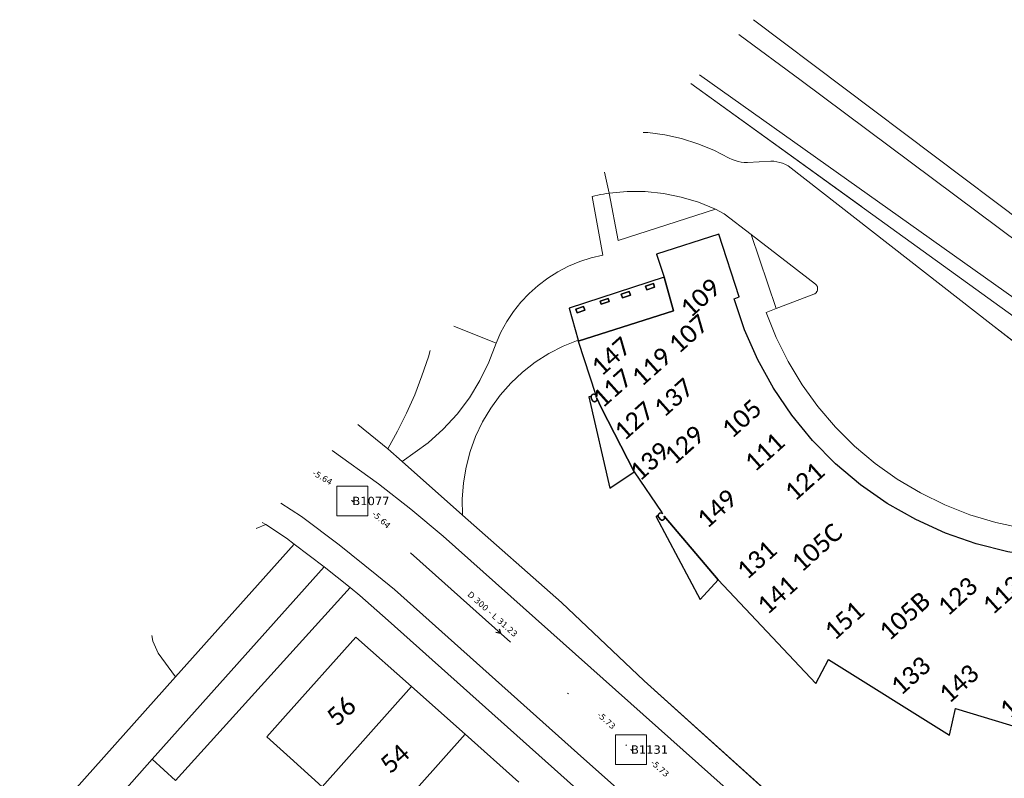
# Model space of a CAD drawing. Header units: metres. Extents: x 113074 to 114313, y 482627 to 483855.
# Tile 24 of 78: x 113176 to 113258, y 483590 to 483654. Entities that reach past the tile are written whole.
import ezdxf
from ezdxf.enums import TextEntityAlignment as Align

# ---------------------------------------------------------------- set-up
doc = ezdxf.new("R2010")
doc.units = ezdxf.units.M
doc.header["$MEASUREMENT"] = 0
doc.linetypes.add('DGN Style 2', pattern=[50.429501, 30.257701, -20.1718])
doc.linetypes.add('DGN Style 6', pattern=[30.473618, 0.016022, -6.408752, 11.215317, -6.408752, 0.016022, -6.408752])
for name, color, linetype, lineweight in [('BGT-Lijnen - BTD BEGROEID TERREINDEEL (v)', 94, 'Continuous', 13), ('BGT-Lijnen - BTD Groenvoorziening  gras- en kruidachtigen (v)', 94, 'Continuous', 13), ('BGT-Lijnen - BTD Groenvoorziening  heesters (v)', 94, 'Continuous', 13), ('BGT-Lijnen - Huisnummer overig (t)', 252, 'Continuous', 13), ('BGT-Lijnen - OTD Onverhard (v)', 7, 'Continuous', 13), ('BGT-Lijnen - OTD Open verharding (v)', 7, 'Continuous', 13), ('BGT-Lijnen - OWT Oever_ slootkant (v)', 4, 'Continuous', 13), ('BGT-Lijnen - Panddeel - over- of onderbouw (v)', 1, 'Continuous', 13), ('BGT-Lijnen - PND grondvlak pand (v_mv)', 1, 'Continuous', 13), ('BGT-Lijnen - WGD Inrit (v)', 7, 'Continuous', 13), ('BGT-Lijnen - WGD Rijbaan - Lokale weg (v)', 7, 'Continuous', 13), ('BGT-Lijnen - WGD Voetpad (v)', 7, 'Continuous', 13), ('BGT-Lijnen - WTD Waterloop  sloot (v)', 4, 'Continuous', 13), ('Riolering - BOBs', 7, 'Continuous', 13), ('Riolering - Gemengd riool', 7, 'Continuous', 13), ('Riolering - KNOOP_NUMMER', 7, 'Continuous', 13), ('Riolering - KNOOP_RIOOLPUT', 7, 'Continuous', 13), ('Riolering - Leidingtekst', 7, 'Continuous', 13), ('Riolering - Level 63', 7, 'Continuous', 13), ('Riolering - Stroomrichting', 7, 'Continuous', 13)]:
    doc.layers.add(name, color=color, linetype=linetype, lineweight=lineweight)
doc.styles.add('Style-Calibri', font='calibri.ttf')
doc.styles.add('Style-Verdana', font='verdana.ttf')

# ---------------------------------------------------------------- blocks, each defined once
blk = doc.blocks.new('rioput')
at = {"layer": 'Riolering - Level 63', "linetype": 'Continuous', "lineweight": 13}
blk.add_3dface([(-1.293, 1.244), (1.292, 1.244), (1.292, -1.244), (-1.293, -1.244)], dxfattribs=at)

msp = doc.modelspace()

# ---------------------------------------------------------------- linework, layer by layer
at = {"layer": 'BGT-Lijnen - BTD BEGROEID TERREINDEEL (v)', "linetype": 'DGN Style 2', "lineweight": 13, "flags": 128}
for points in [[(113286.632, 483608.069), (113259.338, 483628.455), (113231.808, 483648.317)], [(113227.824, 483644.238), (113228.201, 483644.22)], [(113228.201, 483644.22), (113229.626, 483644.029), (113231.029, 483643.718)], [(113231.029, 483643.718), (113232.401, 483643.288), (113233.731, 483642.743)], [(113233.731, 483642.743), (113235.01, 483642.087), (113235.249, 483641.972)], [(113235.249, 483641.972), (113235.497, 483641.878), (113235.752, 483641.806)], [(113235.752, 483641.806), (113236.012, 483641.756), (113236.276, 483641.728)], [(113236.276, 483641.728), (113236.541, 483641.723), (113238.48, 483641.829)], [(113238.48, 483641.829), (113238.735, 483641.819), (113238.987, 483641.786)], [(113238.987, 483641.786), (113239.236, 483641.731), (113239.479, 483641.654)], [(113239.479, 483641.654), (113239.713, 483641.555), (113239.938, 483641.435)], [(113239.938, 483641.435), (113256.924, 483628.203), (113292.171, 483600.784)], [(113227.997, 483639.284), (113226.477, 483639.29), (113224.963, 483639.147)], [(113224.963, 483639.147), (113225.736, 483635.187), (113233.86, 483637.805)], [(113231.001, 483638.831), (113229.51, 483639.131), (113227.997, 483639.284)], [(113233.86, 483637.805), (113232.455, 483638.388), (113231.001, 483638.831)], [(113242.223, 483631.55), (113236.844, 483635.7), (113238.935, 483629.497)], [(113242.206, 483630.762), (113242.24, 483630.789), (113242.271, 483630.819)], [(113242.256, 483631.521), (113242.223, 483631.55)], [(113242.313, 483631.456), (113242.285, 483631.49), (113242.256, 483631.521)], [(113242.271, 483630.819), (113242.3, 483630.852), (113242.325, 483630.887)], [(113242.357, 483631.382), (113242.337, 483631.42), (113242.313, 483631.456)], [(113242.325, 483630.887), (113242.348, 483630.924), (113242.367, 483630.963)], [(113242.389, 483631.302), (113242.375, 483631.343), (113242.357, 483631.382)], [(113242.367, 483630.963), (113242.383, 483631.003), (113242.395, 483631.045)], [(113242.406, 483631.217), (113242.399, 483631.259), (113242.389, 483631.302)], [(113242.395, 483631.045), (113242.403, 483631.087), (113242.408, 483631.13)], [(113242.408, 483631.13), (113242.409, 483631.173), (113242.406, 483631.217)], [(113238.935, 483629.497), (113242.093, 483630.699), (113242.133, 483630.717)], [(113242.133, 483630.717), (113242.171, 483630.738), (113242.206, 483630.762)], [(113215.519, 483626.602), (113211.996, 483628.03)], [(113222.385, 483626.783), (113222.372, 483626.853), (113221.124, 483626.351)], [(113223.87, 483622.222), (113223.837, 483622.324), (113222.385, 483626.783)], [(113209.999, 483625.985), (113209.854, 483625.468), (113209.322, 483623.866)], [(113214.173, 483623.471), (113214.921, 483625.004), (113215.519, 483626.602)], [(113221.124, 483626.351), (113219.929, 483625.735), (113218.796, 483625.01)], [(113218.796, 483625.01), (113217.735, 483624.184), (113216.755, 483623.262)], [(113209.322, 483623.866), (113208.716, 483622.29), (113208.037, 483620.744)], [(113212.256, 483620.654), (113213.282, 483622.017), (113214.173, 483623.471)], [(113216.755, 483623.262), (113215.866, 483622.253), (113215.074, 483621.166)], [(113225.04, 483614.462), (113223.285, 483622.098), (113223.469, 483622.173)], [(113223.469, 483622.173), (113223.476, 483622.191), (113223.484, 483622.208)], [(113223.484, 483622.208), (113223.494, 483622.225), (113223.505, 483622.24)], [(113223.505, 483622.24), (113223.518, 483622.255), (113223.531, 483622.268)], [(113223.531, 483622.268), (113223.546, 483622.281), (113223.562, 483622.291)], [(113223.562, 483622.291), (113223.579, 483622.301), (113223.596, 483622.309)], [(113223.596, 483622.309), (113223.614, 483622.315), (113223.633, 483622.32)], [(113223.633, 483622.32), (113223.652, 483622.324), (113223.671, 483622.325)], [(113223.671, 483622.325), (113223.69, 483622.325), (113223.709, 483622.324)], [(113223.709, 483622.324), (113223.728, 483622.32), (113223.746, 483622.316)], [(113223.746, 483622.316), (113223.765, 483622.309), (113223.782, 483622.301)], [(113223.782, 483622.301), (113223.8, 483622.292), (113223.816, 483622.281)], [(113223.816, 483622.281), (113223.832, 483622.268), (113223.846, 483622.254)], [(113223.846, 483622.254), (113223.859, 483622.239), (113223.87, 483622.222)], [(113215.074, 483621.166), (113214.387, 483620.01), (113213.81, 483618.795)], [(113208.037, 483620.744), (113207.287, 483619.231), (113206.467, 483617.755)], [(113209.836, 483618.254), (113211.103, 483619.396), (113212.256, 483620.654)], [(113213.81, 483618.795), (113213.348, 483617.532), (113213.006, 483616.231)], [(113206.467, 483617.755), (113207.669, 483616.691), (113209.836, 483618.254)], [(113213.006, 483616.231), (113212.787, 483614.904), (113212.691, 483613.563)], [(113229.376, 483612.426), (113227.076, 483615.825), (113225.04, 483614.462)], [(113212.691, 483613.563), (113212.721, 483612.218), (113220.988, 483604.9)], [(113228.899, 483612.082), (113229.067, 483612.203), (113229.071, 483612.222)], [(113234.101, 483606.802), (113232.59, 483605.145), (113228.899, 483612.082)], [(113229.071, 483612.222), (113229.077, 483612.24), (113229.084, 483612.258)], [(113229.084, 483612.258), (113229.093, 483612.276), (113229.103, 483612.292)], [(113229.103, 483612.292), (113229.115, 483612.307), (113229.128, 483612.322)], [(113229.128, 483612.322), (113229.142, 483612.335), (113229.157, 483612.347)], [(113229.157, 483612.347), (113229.173, 483612.358), (113229.19, 483612.367)], [(113229.19, 483612.367), (113229.208, 483612.375), (113229.226, 483612.381)], [(113229.226, 483612.381), (113229.245, 483612.385), (113229.264, 483612.388)], [(113229.264, 483612.388), (113229.283, 483612.389), (113229.303, 483612.389)], [(113229.303, 483612.389), (113229.322, 483612.387), (113229.339, 483612.384)], [(113229.339, 483612.384), (113229.356, 483612.379), (113229.372, 483612.373)], [(113229.372, 483612.373), (113229.388, 483612.366), (113229.403, 483612.358)], [(113229.431, 483612.338), (113229.444, 483612.326), (113229.376, 483612.426)], [(113229.403, 483612.358), (113229.418, 483612.348), (113229.431, 483612.338)], [(113243.326, 483600.123), (113242.265, 483598.124), (113234.101, 483606.802)], [(113220.988, 483604.9), (113227.891, 483598.351), (113268.532, 483561.747)], [(113253.948, 483596.048), (113253.443, 483593.813), (113243.326, 483600.123)], [(113267.994, 483599.942), (113268.397, 483591.659), (113253.948, 483596.048)]]:
    msp.add_lwpolyline(points, dxfattribs=at)
at = {"layer": 'BGT-Lijnen - BTD Groenvoorziening  gras- en kruidachtigen (v)', "linetype": 'DGN Style 2', "lineweight": 13, "flags": 128}
for points in [[(113186.824, 483601.662), (113186.728, 483602.157)], [(113188.72, 483598.69), (113187.267, 483600.668), (113186.824, 483601.662)], [(113180.178, 483589.131), (113188.72, 483598.69)]]:
    msp.add_lwpolyline(points, dxfattribs=at)
at = {"layer": 'BGT-Lijnen - BTD Groenvoorziening  heesters (v)', "linetype": 'DGN Style 2', "lineweight": 13, "flags": 128}
for points in [[(113196.251, 483611.421), (113195.456, 483611.094)], [(113195.456, 483611.094), (113196.251, 483611.421)], [(113196.251, 483611.421), (113195.946, 483611.596)], [(113198.643, 483609.796), (113197.982, 483610.299), (113196.251, 483611.421)], [(113188.72, 483598.69), (113198.643, 483609.796)], [(113186.728, 483602.157), (113186.824, 483601.662)], [(113186.824, 483601.662), (113187.267, 483600.668), (113188.72, 483598.69)]]:
    msp.add_lwpolyline(points, dxfattribs=at)
at = {"layer": 'BGT-Lijnen - OTD Onverhard (v)', "linetype": 'Continuous', "lineweight": 13, "flags": 128}
msp.add_lwpolyline([(113237.033, 483653.667), (113259.7, 483636.575), (113291.855, 483612.692)], dxfattribs=at)
at = {"layer": 'BGT-Lijnen - OTD Open verharding (v)', "linetype": 'Continuous', "lineweight": 13, "flags": 128}
for points in [[(113228.201, 483644.22), (113227.824, 483644.238)], [(113231.029, 483643.718), (113229.626, 483644.029), (113228.201, 483644.22)], [(113233.731, 483642.743), (113232.401, 483643.288), (113231.029, 483643.718)], [(113235.249, 483641.972), (113235.01, 483642.087), (113233.731, 483642.743)], [(113235.752, 483641.806), (113235.497, 483641.878), (113235.249, 483641.972)], [(113236.276, 483641.728), (113236.012, 483641.756), (113235.752, 483641.806)], [(113238.48, 483641.829), (113236.541, 483641.723), (113236.276, 483641.728)], [(113238.987, 483641.786), (113238.735, 483641.819), (113238.48, 483641.829)], [(113239.479, 483641.654), (113239.236, 483641.731), (113238.987, 483641.786)], [(113239.938, 483641.435), (113239.713, 483641.555), (113239.479, 483641.654)], [(113224.581, 483640.917), (113224.963, 483639.147)], [(113224.963, 483639.147), (113224.581, 483640.917)], [(113292.171, 483600.784), (113256.924, 483628.203), (113239.938, 483641.435)], [(113224.49, 483639.072), (113224.254, 483639.029), (113224.019, 483638.982)], [(113224.019, 483638.982), (113224.254, 483639.029), (113224.49, 483639.072)], [(113224.963, 483639.147), (113224.726, 483639.111), (113224.49, 483639.072)], [(113224.49, 483639.072), (113224.726, 483639.111), (113224.963, 483639.147)], [(113224.963, 483639.147), (113226.477, 483639.29), (113227.997, 483639.284)], [(113233.86, 483637.805), (113225.736, 483635.187), (113224.963, 483639.147)], [(113227.997, 483639.284), (113229.51, 483639.131), (113231.001, 483638.831)], [(113223.551, 483638.878), (113224.456, 483633.971), (113223.475, 483633.744)], [(113224.019, 483638.982), (113223.785, 483638.932), (113223.551, 483638.878)], [(113223.551, 483638.878), (113223.785, 483638.932), (113224.019, 483638.982)], [(113224.456, 483633.971), (113223.551, 483638.878)], [(113231.001, 483638.831), (113232.455, 483638.388), (113233.86, 483637.805)], [(113234.604, 483637.428), (113234.234, 483637.621), (113233.86, 483637.805)], [(113233.86, 483637.805), (113234.234, 483637.621), (113234.604, 483637.428)], [(113238.935, 483629.497), (113236.844, 483635.7), (113234.604, 483637.428)], [(113234.604, 483637.428), (113236.844, 483635.7), (113242.223, 483631.55)], [(113228.937, 483634.053), (113234.135, 483635.735), (113235.858, 483630.492)], [(113220.693, 483632.583), (113221.586, 483633.048), (113222.516, 483633.436)], [(113223.475, 483633.744), (113222.516, 483633.436), (113221.586, 483633.048)], [(113221.626, 483629.541), (113229.561, 483632.132), (113228.937, 483634.053)], [(113222.516, 483633.436), (113223.475, 483633.744), (113224.456, 483633.971)], [(113219.038, 483631.438), (113219.841, 483632.046), (113220.693, 483632.583)], [(113221.586, 483633.048), (113220.693, 483632.583), (113219.841, 483632.046)], [(113219.841, 483632.046), (113219.038, 483631.438), (113218.289, 483630.765)], [(113229.561, 483632.132), (113221.626, 483629.541), (113222.372, 483626.853)], [(113230.357, 483629.319), (113229.561, 483632.132)], [(113217.598, 483630.032), (113218.289, 483630.765), (113219.038, 483631.438)], [(113226.094, 483630.388), (113225.989, 483630.692), (113226.641, 483630.917)], [(113226.641, 483630.917), (113226.746, 483630.613), (113226.094, 483630.388)], [(113228.123, 483631.053), (113228.019, 483631.359), (113228.675, 483631.581)], [(113228.675, 483631.581), (113228.779, 483631.275), (113228.123, 483631.053)], [(113242.24, 483630.789), (113242.206, 483630.762), (113242.171, 483630.738)], [(113242.223, 483631.55), (113242.256, 483631.521), (113242.285, 483631.49)], [(113242.3, 483630.852), (113242.271, 483630.819), (113242.24, 483630.789)], [(113242.285, 483631.49), (113242.313, 483631.456), (113242.337, 483631.42)], [(113242.348, 483630.924), (113242.325, 483630.887), (113242.3, 483630.852)], [(113242.337, 483631.42), (113242.357, 483631.382), (113242.375, 483631.343)], [(113242.383, 483631.003), (113242.367, 483630.963), (113242.348, 483630.924)], [(113242.375, 483631.343), (113242.389, 483631.302), (113242.399, 483631.259)], [(113242.403, 483631.087), (113242.395, 483631.045), (113242.383, 483631.003)], [(113242.399, 483631.259), (113242.406, 483631.217), (113242.409, 483631.173)], [(113242.409, 483631.173), (113242.408, 483631.13), (113242.403, 483631.087)], [(113216.414, 483628.405), (113216.972, 483629.243), (113217.598, 483630.032)], [(113218.289, 483630.765), (113217.598, 483630.032), (113216.972, 483629.243)], [(113224.297, 483629.859), (113224.211, 483630.108), (113224.879, 483630.338)], [(113224.879, 483630.338), (113224.965, 483630.089), (113224.297, 483629.859)], [(113235.858, 483630.492), (113235.429, 483630.303), (113236.297, 483627.714)], [(113242.093, 483630.699), (113238.935, 483629.497), (113238.094, 483629.177)], [(113242.171, 483630.738), (113242.133, 483630.717), (113242.093, 483630.699)], [(113216.972, 483629.243), (113216.414, 483628.405), (113215.929, 483627.522)], [(113221.124, 483626.351), (113222.372, 483626.853), (113221.626, 483629.541)], [(113222.285, 483629.144), (113222.181, 483629.451), (113222.84, 483629.674)], [(113222.84, 483629.674), (113222.944, 483629.367), (113222.285, 483629.144)], [(113222.372, 483626.853), (113222.385, 483626.783), (113230.357, 483629.319)], [(113238.933, 483627.08), (113238.094, 483629.177), (113238.935, 483629.497)], [(113238.094, 483629.177), (113238.933, 483627.08), (113239.94, 483625.059)], [(113215.519, 483626.602), (113215.929, 483627.522), (113216.414, 483628.405)], [(113211.996, 483628.03), (113215.519, 483626.602)], [(113215.929, 483627.522), (113215.519, 483626.602), (113214.921, 483625.004)], [(113236.297, 483627.714), (113237.397, 483625.215), (113238.72, 483622.826)], [(113241.109, 483623.126), (113239.94, 483625.059), (113238.933, 483627.08)], [(113209.322, 483623.866), (113209.854, 483625.468), (113209.999, 483625.985)], [(113218.796, 483625.01), (113219.929, 483625.735), (113221.124, 483626.351)], [(113239.94, 483625.059), (113241.109, 483623.126), (113242.431, 483621.295)], [(113214.921, 483625.004), (113214.173, 483623.471), (113213.282, 483622.017)], [(113216.755, 483623.262), (113217.735, 483624.184), (113218.796, 483625.01)], [(113208.037, 483620.744), (113208.716, 483622.29), (113209.322, 483623.866)], [(113215.074, 483621.166), (113215.866, 483622.253), (113216.755, 483623.262)], [(113238.72, 483622.826), (113240.255, 483620.568), (113241.989, 483618.458)], [(113243.899, 483619.578), (113242.431, 483621.295), (113241.109, 483623.126)], [(113213.282, 483622.017), (113212.256, 483620.654), (113211.103, 483619.396)], [(113223.469, 483622.173), (113223.285, 483622.098), (113225.04, 483614.462)], [(113223.458, 483622.096), (113223.458, 483622.116), (113223.46, 483622.135)], [(113223.462, 483622.058), (113223.459, 483622.077), (113223.458, 483622.096)], [(113223.46, 483622.135), (113223.464, 483622.154), (113223.469, 483622.173)], [(113223.473, 483622.02), (113223.467, 483622.039), (113223.462, 483622.058)], [(113223.49, 483621.985), (113223.481, 483622.002), (113223.473, 483622.02)], [(113223.605, 483621.775), (113223.594, 483621.789), (113223.49, 483621.985)], [(113223.63, 483621.751), (113223.617, 483621.763), (113223.605, 483621.775)], [(113223.658, 483621.731), (113223.644, 483621.741), (113223.63, 483621.751)], [(113223.69, 483621.717), (113223.674, 483621.723), (113223.658, 483621.731)], [(113223.858, 483621.732), (113223.843, 483621.724), (113223.826, 483621.717)], [(113223.886, 483621.752), (113223.873, 483621.741), (113223.858, 483621.732)], [(113223.911, 483621.776), (113223.899, 483621.763), (113223.886, 483621.752)], [(113223.931, 483621.804), (113223.922, 483621.79), (113223.911, 483621.776)], [(113223.946, 483621.836), (113223.939, 483621.82), (113223.931, 483621.804)], [(113224.298, 483621.21), (113223.942, 483621.988), (113223.948, 483621.972)], [(113223.956, 483621.869), (113223.952, 483621.852), (113223.946, 483621.836)], [(113223.948, 483621.972), (113223.953, 483621.955), (113223.957, 483621.938)], [(113223.959, 483621.904), (113223.958, 483621.886), (113223.956, 483621.869)], [(113223.957, 483621.938), (113223.959, 483621.921), (113223.959, 483621.904)], [(113213.81, 483618.795), (113214.387, 483620.01), (113215.074, 483621.166)], [(113223.724, 483621.708), (113223.707, 483621.712), (113223.69, 483621.717)], [(113223.758, 483621.705), (113223.741, 483621.706), (113223.724, 483621.708)], [(113223.793, 483621.708), (113223.776, 483621.706), (113223.758, 483621.705)], [(113223.826, 483621.717), (113223.81, 483621.712), (113223.793, 483621.708)], [(113225.04, 483614.462), (113227.076, 483615.825), (113224.298, 483621.21)], [(113242.431, 483621.295), (113243.899, 483619.578), (113245.501, 483617.987)], [(113206.467, 483617.755), (113207.287, 483619.231), (113208.037, 483620.744)], [(113203.961, 483619.802), (113206.467, 483617.755)], [(113211.103, 483619.396), (113209.836, 483618.254), (113207.669, 483616.691)], [(113247.228, 483616.531), (113245.501, 483617.987), (113243.899, 483619.578)], [(113213.006, 483616.231), (113213.348, 483617.532), (113213.81, 483618.795)], [(113241.989, 483618.458), (113243.908, 483616.515), (113245.995, 483614.755)], [(113245.501, 483617.987), (113247.228, 483616.531), (113249.068, 483615.221)], [(113207.669, 483616.691), (113212.721, 483612.218), (113212.691, 483613.563)], [(113212.691, 483613.563), (113212.787, 483614.904), (113213.006, 483616.231)], [(113251.008, 483614.066), (113249.068, 483615.221), (113247.228, 483616.531)], [(113249.068, 483615.221), (113251.008, 483614.066), (113253.036, 483613.072)], [(113245.995, 483614.755), (113248.234, 483613.192), (113250.606, 483611.839)], [(113255.139, 483612.248), (113253.036, 483613.072), (113251.008, 483614.066)], [(113253.036, 483613.072), (113255.139, 483612.248), (113257.302, 483611.597)], [(113229.067, 483612.203), (113228.899, 483612.082), (113232.59, 483605.145)], [(113229.064, 483612.15), (113229.064, 483612.168), (113229.065, 483612.185)], [(113229.069, 483612.115), (113229.066, 483612.132), (113229.064, 483612.15)], [(113229.065, 483612.185), (113229.067, 483612.203)], [(113229.08, 483612.081), (113229.074, 483612.098), (113229.069, 483612.115)], [(113229.096, 483612.05), (113229.087, 483612.065), (113229.08, 483612.081)], [(113229.117, 483612.021), (113229.106, 483612.035), (113229.096, 483612.05)], [(113229.275, 483611.841), (113229.129, 483612.008), (113229.117, 483612.021)], [(113229.557, 483611.858), (113229.545, 483611.846), (113229.532, 483611.835)], [(113229.578, 483611.886), (113229.568, 483611.872), (113229.557, 483611.858)], [(113232.59, 483605.145), (113234.101, 483606.802), (113229.568, 483612.115)], [(113229.568, 483612.115), (113229.578, 483612.101), (113229.587, 483612.086)], [(113229.594, 483611.917), (113229.587, 483611.901), (113229.578, 483611.886)], [(113229.587, 483612.086), (113229.594, 483612.07), (113229.6, 483612.053)], [(113229.604, 483611.95), (113229.6, 483611.933), (113229.594, 483611.917)], [(113229.6, 483612.053), (113229.604, 483612.037), (113229.607, 483612.019)], [(113229.609, 483611.985), (113229.607, 483611.967), (113229.604, 483611.95)], [(113229.607, 483612.019), (113229.609, 483612.002), (113229.609, 483611.985)], [(113259.51, 483611.125), (113257.302, 483611.597), (113255.139, 483612.248)], [(113229.303, 483611.821), (113229.289, 483611.83), (113229.275, 483611.841)], [(113229.334, 483611.805), (113229.318, 483611.812), (113229.303, 483611.821)], [(113229.368, 483611.796), (113229.351, 483611.8), (113229.334, 483611.805)], [(113229.402, 483611.792), (113229.385, 483611.793), (113229.368, 483611.796)], [(113229.437, 483611.794), (113229.42, 483611.792), (113229.402, 483611.792)], [(113229.471, 483611.802), (113229.454, 483611.797), (113229.437, 483611.794)], [(113229.503, 483611.816), (113229.487, 483611.808), (113229.471, 483611.802)], [(113229.532, 483611.835), (113229.518, 483611.825), (113229.503, 483611.816)], [(113250.606, 483611.839), (113253.091, 483610.707), (113255.669, 483609.807)], [(113257.302, 483611.597), (113259.51, 483611.125), (113261.75, 483610.835)], [(113255.669, 483609.807), (113258.318, 483609.144), (113261.017, 483608.725)]]:
    msp.add_lwpolyline(points, dxfattribs=at)
at = {"layer": 'BGT-Lijnen - OWT Oever_ slootkant (v)', "linetype": 'Continuous', "lineweight": 13, "flags": 128}
for points in [[(113291.855, 483612.692), (113259.7, 483636.575), (113237.033, 483653.667)], [(113235.812, 483652.416), (113241.021, 483648.569), (113263.094, 483632.106)], [(113287.806, 483609.006), (113261.64, 483628.38), (113232.518, 483649.044)], [(113231.808, 483648.317), (113259.338, 483628.455)]]:
    msp.add_lwpolyline(points, dxfattribs=at)
at = {"layer": 'BGT-Lijnen - Panddeel - over- of onderbouw (v)', "linetype": 'DGN Style 2', "lineweight": 25, "flags": 128}
for points in [[(113230.357, 483629.319), (113229.561, 483632.132), (113221.626, 483629.541)], [(113226.094, 483630.388), (113225.989, 483630.692), (113226.641, 483630.917)], [(113226.641, 483630.917), (113226.746, 483630.613), (113226.094, 483630.388)], [(113228.123, 483631.053), (113228.019, 483631.359), (113228.675, 483631.581)], [(113228.675, 483631.581), (113228.779, 483631.275), (113228.123, 483631.053)], [(113224.297, 483629.859), (113224.211, 483630.108), (113224.879, 483630.338)], [(113224.879, 483630.338), (113224.965, 483630.089), (113224.297, 483629.859)], [(113221.626, 483629.541), (113222.372, 483626.853), (113222.385, 483626.783)], [(113222.285, 483629.144), (113222.181, 483629.451), (113222.84, 483629.674)], [(113222.84, 483629.674), (113222.944, 483629.367), (113222.285, 483629.144)], [(113222.385, 483626.783), (113230.357, 483629.319)], [(113223.469, 483622.173), (113223.285, 483622.098), (113225.04, 483614.462)], [(113223.458, 483622.096), (113223.458, 483622.116), (113223.46, 483622.135)], [(113223.462, 483622.058), (113223.459, 483622.077), (113223.458, 483622.096)], [(113223.46, 483622.135), (113223.464, 483622.154), (113223.469, 483622.173)], [(113223.473, 483622.02), (113223.467, 483622.039), (113223.462, 483622.058)], [(113223.49, 483621.985), (113223.481, 483622.002), (113223.473, 483622.02)], [(113223.605, 483621.775), (113223.594, 483621.789), (113223.49, 483621.985)], [(113223.63, 483621.751), (113223.617, 483621.763), (113223.605, 483621.775)], [(113223.658, 483621.731), (113223.644, 483621.741), (113223.63, 483621.751)], [(113223.69, 483621.717), (113223.674, 483621.723), (113223.658, 483621.731)], [(113223.858, 483621.732), (113223.843, 483621.724), (113223.826, 483621.717)], [(113223.886, 483621.752), (113223.873, 483621.741), (113223.858, 483621.732)], [(113223.911, 483621.776), (113223.899, 483621.763), (113223.886, 483621.752)], [(113223.931, 483621.804), (113223.922, 483621.79), (113223.911, 483621.776)], [(113223.946, 483621.836), (113223.939, 483621.82), (113223.931, 483621.804)], [(113224.298, 483621.21), (113223.942, 483621.988), (113223.948, 483621.972)], [(113223.956, 483621.869), (113223.952, 483621.852), (113223.946, 483621.836)], [(113223.948, 483621.972), (113223.953, 483621.955), (113223.957, 483621.938)], [(113223.959, 483621.904), (113223.958, 483621.886), (113223.956, 483621.869)], [(113223.957, 483621.938), (113223.959, 483621.921), (113223.959, 483621.904)], [(113223.724, 483621.708), (113223.707, 483621.712), (113223.69, 483621.717)], [(113223.758, 483621.705), (113223.741, 483621.706), (113223.724, 483621.708)], [(113223.793, 483621.708), (113223.776, 483621.706), (113223.758, 483621.705)], [(113223.826, 483621.717), (113223.81, 483621.712), (113223.793, 483621.708)], [(113225.04, 483614.462), (113227.076, 483615.825), (113224.298, 483621.21)], [(113229.065, 483612.185), (113229.067, 483612.203), (113228.899, 483612.082)], [(113228.899, 483612.082), (113232.59, 483605.145), (113234.101, 483606.802)], [(113229.064, 483612.15), (113229.064, 483612.168), (113229.065, 483612.185)], [(113229.069, 483612.115), (113229.066, 483612.132), (113229.064, 483612.15)], [(113229.08, 483612.081), (113229.074, 483612.098), (113229.069, 483612.115)], [(113229.096, 483612.05), (113229.087, 483612.065), (113229.08, 483612.081)], [(113229.117, 483612.021), (113229.106, 483612.035), (113229.096, 483612.05)], [(113229.275, 483611.841), (113229.129, 483612.008), (113229.117, 483612.021)], [(113229.557, 483611.858), (113229.545, 483611.846), (113229.532, 483611.835)], [(113229.578, 483611.886), (113229.568, 483611.872), (113229.557, 483611.858)], [(113229.568, 483612.115), (113229.578, 483612.101), (113229.587, 483612.086)], [(113234.101, 483606.802), (113229.568, 483612.115)], [(113229.594, 483611.917), (113229.587, 483611.901), (113229.578, 483611.886)], [(113229.587, 483612.086), (113229.594, 483612.07), (113229.6, 483612.053)], [(113229.604, 483611.95), (113229.6, 483611.933), (113229.594, 483611.917)], [(113229.6, 483612.053), (113229.604, 483612.037), (113229.607, 483612.019)], [(113229.609, 483611.985), (113229.607, 483611.967), (113229.604, 483611.95)], [(113229.607, 483612.019), (113229.609, 483612.002), (113229.609, 483611.985)], [(113229.303, 483611.821), (113229.289, 483611.83), (113229.275, 483611.841)], [(113229.334, 483611.805), (113229.318, 483611.812), (113229.303, 483611.821)], [(113229.368, 483611.796), (113229.351, 483611.8), (113229.334, 483611.805)], [(113229.402, 483611.792), (113229.385, 483611.793), (113229.368, 483611.796)], [(113229.437, 483611.794), (113229.42, 483611.792), (113229.402, 483611.792)], [(113229.471, 483611.802), (113229.454, 483611.797), (113229.437, 483611.794)], [(113229.503, 483611.816), (113229.487, 483611.808), (113229.471, 483611.802)], [(113229.532, 483611.835), (113229.518, 483611.825), (113229.503, 483611.816)]]:
    msp.add_lwpolyline(points, dxfattribs=at)
at = {"layer": 'BGT-Lijnen - PND grondvlak pand (v_mv)', "linetype": 'Continuous', "lineweight": 25, "flags": 128}
for points in [[(113234.135, 483635.735), (113228.937, 483634.053), (113229.561, 483632.132)], [(113235.429, 483630.303), (113235.858, 483630.492), (113234.135, 483635.735)], [(113229.561, 483632.132), (113230.357, 483629.319), (113222.385, 483626.783)], [(113226.641, 483630.917), (113225.989, 483630.692), (113226.094, 483630.388)], [(113226.094, 483630.388), (113226.746, 483630.613), (113226.641, 483630.917)], [(113228.675, 483631.581), (113228.019, 483631.359), (113228.123, 483631.053)], [(113228.123, 483631.053), (113228.779, 483631.275), (113228.675, 483631.581)], [(113224.879, 483630.338), (113224.211, 483630.108), (113224.297, 483629.859)], [(113224.297, 483629.859), (113224.965, 483630.089), (113224.879, 483630.338)], [(113236.297, 483627.714), (113235.429, 483630.303)], [(113222.84, 483629.674), (113222.181, 483629.451), (113222.285, 483629.144)], [(113222.285, 483629.144), (113222.944, 483629.367), (113222.84, 483629.674)], [(113238.72, 483622.826), (113237.397, 483625.215), (113236.297, 483627.714)], [(113222.385, 483626.783), (113223.837, 483622.324), (113223.87, 483622.222)], [(113241.989, 483618.458), (113240.255, 483620.568), (113238.72, 483622.826)], [(113223.46, 483622.135), (113223.458, 483622.116), (113223.458, 483622.096)], [(113223.458, 483622.096), (113223.459, 483622.077), (113223.462, 483622.058)], [(113223.469, 483622.173), (113223.464, 483622.154), (113223.46, 483622.135)], [(113223.462, 483622.058), (113223.467, 483622.039), (113223.473, 483622.02)], [(113223.484, 483622.208), (113223.476, 483622.191), (113223.469, 483622.173)], [(113223.473, 483622.02), (113223.481, 483622.002), (113223.49, 483621.985)], [(113223.505, 483622.24), (113223.494, 483622.225), (113223.484, 483622.208)], [(113223.49, 483621.985), (113223.594, 483621.789), (113223.605, 483621.775)], [(113223.531, 483622.268), (113223.518, 483622.255), (113223.505, 483622.24)], [(113223.562, 483622.291), (113223.546, 483622.281), (113223.531, 483622.268)], [(113223.596, 483622.309), (113223.579, 483622.301), (113223.562, 483622.291)], [(113223.633, 483622.32), (113223.614, 483622.315), (113223.596, 483622.309)], [(113223.605, 483621.775), (113223.617, 483621.763), (113223.63, 483621.751)], [(113223.63, 483621.751), (113223.644, 483621.741), (113223.658, 483621.731)], [(113223.671, 483622.325), (113223.652, 483622.324), (113223.633, 483622.32)], [(113223.658, 483621.731), (113223.674, 483621.723), (113223.69, 483621.717)], [(113223.709, 483622.324), (113223.69, 483622.325), (113223.671, 483622.325)], [(113223.746, 483622.316), (113223.728, 483622.32), (113223.709, 483622.324)], [(113223.782, 483622.301), (113223.765, 483622.309), (113223.746, 483622.316)], [(113223.816, 483622.281), (113223.8, 483622.292), (113223.782, 483622.301)], [(113223.846, 483622.254), (113223.832, 483622.268), (113223.816, 483622.281)], [(113223.826, 483621.717), (113223.843, 483621.724), (113223.858, 483621.732)], [(113223.87, 483622.222), (113223.859, 483622.239), (113223.846, 483622.254)], [(113223.858, 483621.732), (113223.873, 483621.741), (113223.886, 483621.752)], [(113223.886, 483621.752), (113223.899, 483621.763), (113223.911, 483621.776)], [(113223.911, 483621.776), (113223.922, 483621.79), (113223.931, 483621.804)], [(113223.931, 483621.804), (113223.939, 483621.82), (113223.946, 483621.836)], [(113223.948, 483621.972), (113223.942, 483621.988), (113224.298, 483621.21)], [(113223.946, 483621.836), (113223.952, 483621.852), (113223.956, 483621.869)], [(113223.957, 483621.938), (113223.953, 483621.955), (113223.948, 483621.972)], [(113223.956, 483621.869), (113223.958, 483621.886), (113223.959, 483621.904)], [(113223.959, 483621.904), (113223.959, 483621.921), (113223.957, 483621.938)], [(113223.69, 483621.717), (113223.707, 483621.712), (113223.724, 483621.708)], [(113223.724, 483621.708), (113223.741, 483621.706), (113223.758, 483621.705)], [(113223.758, 483621.705), (113223.776, 483621.706), (113223.793, 483621.708)], [(113223.793, 483621.708), (113223.81, 483621.712), (113223.826, 483621.717)], [(113224.298, 483621.21), (113227.076, 483615.825), (113229.376, 483612.426)], [(113245.995, 483614.755), (113243.908, 483616.515), (113241.989, 483618.458)], [(113250.606, 483611.839), (113248.234, 483613.192), (113245.995, 483614.755)], [(113229.065, 483612.185), (113229.064, 483612.168), (113229.064, 483612.15)], [(113229.064, 483612.15), (113229.066, 483612.132), (113229.069, 483612.115)], [(113229.071, 483612.222), (113229.067, 483612.203), (113229.065, 483612.185)], [(113229.069, 483612.115), (113229.074, 483612.098), (113229.08, 483612.081)], [(113229.084, 483612.258), (113229.077, 483612.24), (113229.071, 483612.222)], [(113229.08, 483612.081), (113229.087, 483612.065), (113229.096, 483612.05)], [(113229.103, 483612.292), (113229.093, 483612.276), (113229.084, 483612.258)], [(113229.096, 483612.05), (113229.106, 483612.035), (113229.117, 483612.021)], [(113229.128, 483612.322), (113229.115, 483612.307), (113229.103, 483612.292)], [(113229.117, 483612.021), (113229.129, 483612.008), (113229.275, 483611.841)], [(113229.157, 483612.347), (113229.142, 483612.335), (113229.128, 483612.322)], [(113229.19, 483612.367), (113229.173, 483612.358), (113229.157, 483612.347)], [(113229.226, 483612.381), (113229.208, 483612.375), (113229.19, 483612.367)], [(113229.264, 483612.388), (113229.245, 483612.385), (113229.226, 483612.381)], [(113229.303, 483612.389), (113229.283, 483612.389), (113229.264, 483612.388)], [(113229.339, 483612.384), (113229.322, 483612.387), (113229.303, 483612.389)], [(113229.372, 483612.373), (113229.356, 483612.379), (113229.339, 483612.384)], [(113229.403, 483612.358), (113229.388, 483612.366), (113229.372, 483612.373)], [(113229.376, 483612.426), (113229.444, 483612.326), (113229.431, 483612.338)], [(113229.431, 483612.338), (113229.418, 483612.348), (113229.403, 483612.358)], [(113229.532, 483611.835), (113229.545, 483611.846), (113229.557, 483611.858)], [(113229.557, 483611.858), (113229.568, 483611.872), (113229.578, 483611.886)], [(113229.587, 483612.086), (113229.578, 483612.101), (113229.568, 483612.115)], [(113229.568, 483612.115), (113234.101, 483606.802), (113242.265, 483598.124)], [(113229.578, 483611.886), (113229.587, 483611.901), (113229.594, 483611.917)], [(113229.6, 483612.053), (113229.594, 483612.07), (113229.587, 483612.086)], [(113229.594, 483611.917), (113229.6, 483611.933), (113229.604, 483611.95)], [(113229.607, 483612.019), (113229.604, 483612.037), (113229.6, 483612.053)], [(113229.604, 483611.95), (113229.607, 483611.967), (113229.609, 483611.985)], [(113229.609, 483611.985), (113229.609, 483612.002), (113229.607, 483612.019)], [(113229.275, 483611.841), (113229.289, 483611.83), (113229.303, 483611.821)], [(113229.303, 483611.821), (113229.318, 483611.812), (113229.334, 483611.805)], [(113229.334, 483611.805), (113229.351, 483611.8), (113229.368, 483611.796)], [(113229.368, 483611.796), (113229.385, 483611.793), (113229.402, 483611.792)], [(113229.402, 483611.792), (113229.42, 483611.792), (113229.437, 483611.794)], [(113229.437, 483611.794), (113229.454, 483611.797), (113229.471, 483611.802)], [(113229.471, 483611.802), (113229.487, 483611.808), (113229.503, 483611.816)], [(113229.503, 483611.816), (113229.518, 483611.825), (113229.532, 483611.835)], [(113255.669, 483609.807), (113253.091, 483610.707), (113250.606, 483611.839)], [(113261.017, 483608.725), (113258.318, 483609.144), (113255.669, 483609.807)], [(113208.433, 483597.877), (113203.793, 483602.011), (113197.916, 483595.415)], [(113242.265, 483598.124), (113243.326, 483600.123), (113253.443, 483593.813)], [(113198.288, 483591.902), (113200.963, 483589.493), (113208.433, 483597.877)], [(113212.923, 483593.876), (113208.433, 483597.877), (113200.963, 483589.493)], [(113197.916, 483595.415), (113196.345, 483593.652), (113198.288, 483591.902)], [(113253.443, 483593.813), (113253.948, 483596.048), (113268.397, 483591.659)], [(113207.046, 483587.28), (113212.923, 483593.876)], [(113217.414, 483589.874), (113212.923, 483593.876), (113207.046, 483587.28)]]:
    msp.add_lwpolyline(points, dxfattribs=at)
at = {"layer": 'BGT-Lijnen - WGD Inrit (v)', "linetype": 'Continuous', "lineweight": 13, "flags": 128}
msp.add_lwpolyline([(113188.71, 483590.005), (113186.762, 483591.801), (113185.046, 483589.88)], dxfattribs=at)
at = {"layer": 'BGT-Lijnen - WGD Rijbaan - Lokale weg (v)', "linetype": 'Continuous', "lineweight": 13, "flags": 128}
for points in [[(113205.675, 483614.822), (113201.821, 483617.611)], [(113211.08, 483610.445), (113208.391, 483612.706), (113205.675, 483614.822)], [(113197.527, 483613.215), (113199.255, 483612.095), (113202.397, 483609.717)], [(113239.517, 483577.001), (113243.523, 483581.541), (113211.08, 483610.445)], [(113198.643, 483609.796), (113188.72, 483598.69), (113180.178, 483589.131)], [(113186.762, 483591.801), (113201.146, 483607.899), (113198.643, 483609.796)], [(113202.397, 483609.717), (113205.54, 483607.18), (113207.026, 483605.99)], [(113207.026, 483605.99), (113222.324, 483592.286), (113239.517, 483577.001)], [(113175.681, 483579.398), (113185.046, 483589.88), (113186.762, 483591.801)]]:
    msp.add_lwpolyline(points, dxfattribs=at)
at = {"layer": 'BGT-Lijnen - WGD Voetpad (v)', "linetype": 'Continuous', "lineweight": 13, "flags": 128}
for points in [[(113206.467, 483617.755), (113203.961, 483619.802)], [(113201.821, 483617.611), (113205.675, 483614.822)], [(113212.721, 483612.218), (113207.669, 483616.691), (113206.467, 483617.755)], [(113205.675, 483614.822), (113208.391, 483612.706), (113211.08, 483610.445)], [(113202.397, 483609.717), (113199.255, 483612.095), (113197.527, 483613.215)], [(113227.891, 483598.351), (113220.988, 483604.9), (113212.721, 483612.218)], [(113195.946, 483611.596), (113196.251, 483611.421)], [(113196.251, 483611.421), (113197.982, 483610.299), (113198.643, 483609.796)], [(113211.08, 483610.445), (113243.523, 483581.541), (113252.235, 483573.78)], [(113198.643, 483609.796), (113201.146, 483607.899), (113203.31, 483606.153)], [(113207.026, 483605.99), (113205.54, 483607.18), (113202.397, 483609.717)], [(113203.31, 483606.153), (113201.146, 483607.899), (113186.762, 483591.801)], [(113186.762, 483591.801), (113188.71, 483590.005), (113203.31, 483606.153)], [(113203.31, 483606.153), (113204.123, 483605.497), (113206.505, 483603.412)], [(113222.324, 483592.286), (113207.026, 483605.99)], [(113206.505, 483603.412), (113232.217, 483580.382), (113237.362, 483575.867)], [(113268.532, 483561.747), (113227.891, 483598.351)], [(113239.577, 483576.947), (113239.517, 483577.001), (113222.324, 483592.286)]]:
    msp.add_lwpolyline(points, dxfattribs=at)
at = {"layer": 'BGT-Lijnen - WTD Waterloop  sloot (v)', "linetype": 'Continuous', "lineweight": 13, "flags": 128}
for points in [[(113241.021, 483648.569), (113235.812, 483652.416)], [(113232.518, 483649.044), (113261.64, 483628.38)], [(113303.514, 483602.131), (113263.094, 483632.106), (113241.021, 483648.569)]]:
    msp.add_lwpolyline(points, dxfattribs=at)
at = {"layer": 'Riolering - Gemengd riool', "color": 94, "linetype": 'DGN Style 6', "lineweight": 13, "flags": 128}
for points in [[(113203.5, 483613.4), (113199.807, 483615.549)], [(113203.5, 483613.4), (113226.8, 483592.6)], [(113226.8, 483592.6), (113249.3, 483572.4)]]:
    msp.add_lwpolyline(points, dxfattribs=at)
at = {"layer": 'Riolering - KNOOP_RIOOLPUT', "color": 7, "linetype": 'Continuous', "lineweight": 13}
for p in [(113203.5, 483613.4), (113226.8, 483592.6)]:
    msp.add_point(p, dxfattribs=at)
at = {"layer": 'Riolering - Stroomrichting', "color": 30, "linetype": 'Continuous', "lineweight": 25, "flags": 128}
for points in [[(113215.504, 483602.416), (113215.896, 483602.334)], [(113215.771, 483602.714), (113215.896, 483602.334)]]:
    msp.add_lwpolyline(points, dxfattribs=at)

# ---------------------------------------------------------------- block references
at = {"layer": 'Riolering - Level 63', "linetype": 'Continuous', "lineweight": 13}
for p in [(113203.5, 483613.4), (113226.8, 483592.6)]:
    msp.add_blockref('rioput', p, dxfattribs=at)

# ---------------------------------------------------------------- texts
at = {"layer": 'BGT-Lijnen - Huisnummer overig (t)', "linetype": 'Continuous', "lineweight": 13, "style": 'Style-Calibri'}
for s, p in [('109', (113232.59, 483630.399)), ('107', (113231.606, 483627.388)), ('147', (113225.139, 483625.503)), ('119', (113228.51, 483624.639)), ('117', (113225.236, 483622.838)), ('137', (113230.372, 483622.058)), ('127', (113227.057, 483620.108)), ('105', (113236.048, 483620.293)), ('129', (113231.245, 483618.089)), ('111', (113237.97, 483617.501)), ('139', (113228.353, 483616.724)), ('121', (113241.307, 483615.036)), ('149', (113233.975, 483612.759)), ('105C', (113242.335, 483609.509)), ('131', (113237.307, 483608.476)), ('141', (113239.009, 483605.541)), ('123', (113254.101, 483605.431)), ('113', (113257.853, 483605.536)), ('105B', (113249.676, 483603.78)), ('151', (113244.632, 483603.396)), ('133', (113250.181, 483598.791)), ('143', (113254.213, 483598.126)), ('145', (113259.285, 483596.828)), ('56', (113202.577, 483595.817)), ('54', (113207.049, 483591.848))]:
    msp.add_text(s, height=1.5, rotation=41.85, dxfattribs=at).set_placement(p, align=Align.MIDDLE_CENTER)
at = {"layer": 'Riolering - BOBs', "color": 7, "linetype": 'Continuous', "lineweight": 13, "style": 'Style-Verdana'}
for s, rotation, p in [('-5.64', 329.81986, (113200.88, 483615.156)), ('-5.64', 318.24275, (113205.761, 483611.65)), ('-5.73', 318.24275, (113224.581, 483594.849)), ('-5.73', 318.0905, (113229.052, 483590.847))]:
    msp.add_text(s, height=0.5, rotation=rotation, dxfattribs=at).set_placement(p, align=Align.CENTER)
at = {"layer": 'Riolering - KNOOP_NUMMER', "color": 7, "linetype": 'Continuous', "lineweight": 13, "style": 'Style-Verdana'}
for s, p in [('B1077', (113203.5, 483613.4)), ('B1131', (113226.8, 483592.6))]:
    msp.add_text(s, height=0.7, dxfattribs=at).set_placement(p, align=Align.MIDDLE_LEFT)
at = {"layer": 'Riolering - Leidingtekst', "color": 7, "linetype": 'Continuous', "lineweight": 13, "style": 'Style-Verdana'}
msp.add_text('D 300 - L 31.23', height=0.5, rotation=318.24459, dxfattribs=at).set_placement((113215.061, 483603.749), align=Align.CENTER)

doc.saveas('drawing.dxf')
